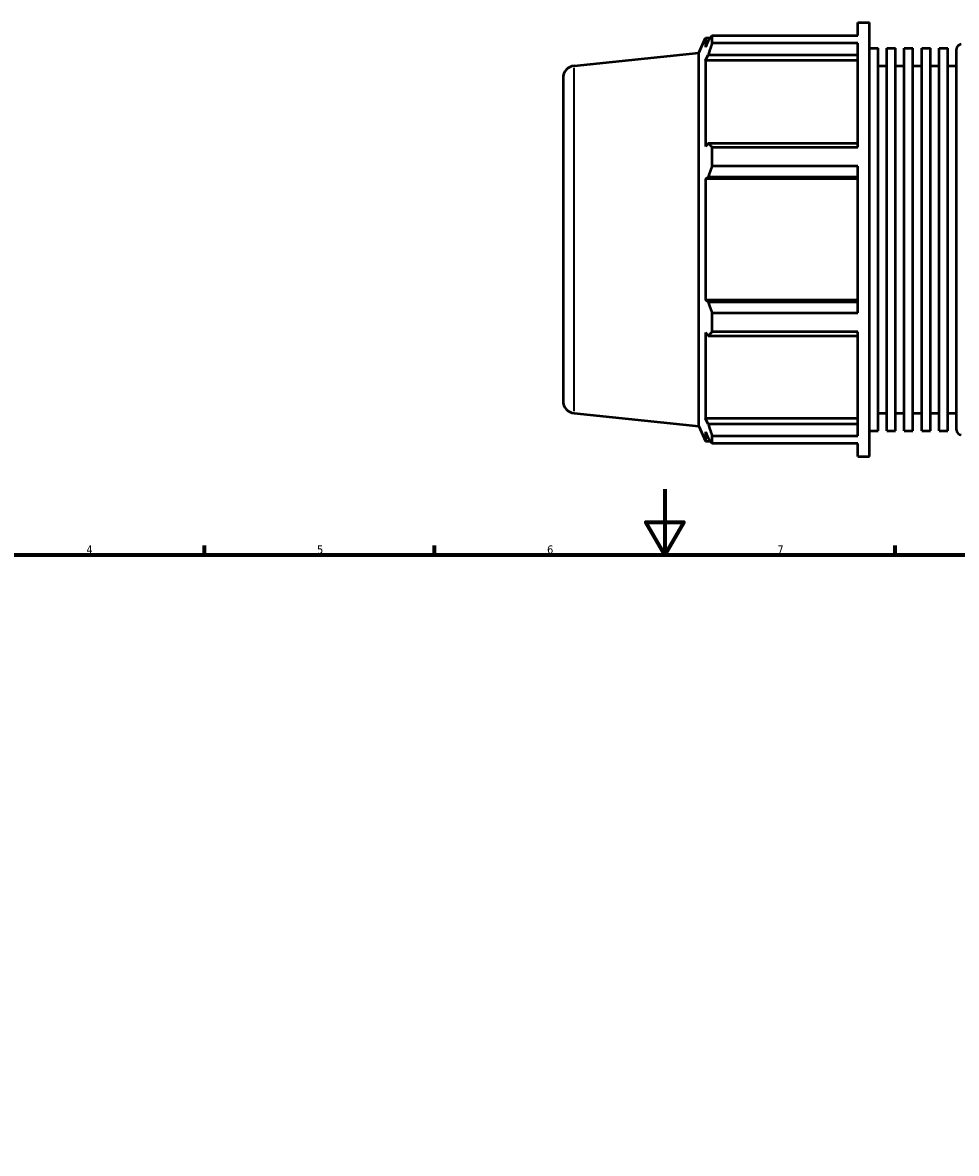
# Model space of a CAD drawing. Header units: millimetres. Extents: x -163 to 1385, y -62 to 968.
# Tile 5 of 8: x 225 to 509, y 392 to 736. Entities that reach past the tile are written whole.
import ezdxf

# ---------------------------------------------------------------- set-up
doc = ezdxf.new("R2010")
doc.units = ezdxf.units.MM
for name, color, linetype, lineweight in [('Border (ISO)', 7, 'Continuous', 70), ('Visible (ISO)', 7, 'Continuous', 50), ('Visible Narrow (ISO)', 7, 'Continuous', 35)]:
    doc.layers.add(name, color=color, linetype=linetype, lineweight=lineweight)
doc.styles.add('Note Text (ISO)', font='tahoma.ttf')

# ---------------------------------------------------------------- blocks, each defined once
blk = doc.blocks.new('Borders Default Border')
at = {"layer": 'Border (ISO)'}
for p, q in [((280.33, 574), (280.33, 576.9)), ((350.42, 574), (350.42, 576.9)), ((490.58, 574), (490.58, 576.9))]:
    blk.add_line(p, q, dxfattribs=at)
at = {"layer": 'Border (ISO)', "flags": 128}
for points in [[(420.5, 594), (420.5, 574), (414.73, 584), (426.27, 584), (420.5, 574)], [(20, 20), (20, 574), (821, 574), (821, 20), (20, 20)]]:
    blk.add_lwpolyline(points, dxfattribs=at)
at = {"layer": 'Border (ISO)', "color": 232, "true_color": 0xca0064, "char_height": 2.5, "attachment_point": 7, "style": 'Note Text (ISO)'}
for s, insert in [('4', (244.42, 574.4)), ('5', (314.64, 574.35)), ('6', (384.66, 574.35)), ('7', (454.77, 574.4))]:
    blk.add_mtext(s, dxfattribs=dict(at, insert=insert))

msp = doc.modelspace()

# ---------------------------------------------------------------- linework, layer by layer
at = {"layer": 'Visible (ISO)'}
for p, q in [((479.224, 732.084), (479.224, 735.982)), ((479.224, 735.982), (482.837, 735.982)), ((482.837, 603.982), (482.837, 735.982)), ((430.817, 726.822), (432.839, 731.362)), ((432.839, 731.362), (432.839, 728.521)), ((432.839, 731.362), (434.383, 731.362)), ((433.72, 730.41), (432.839, 728.521)), ((434.896, 732.084), (479.224, 732.084)), ((434.896, 729.697), (434.896, 732.084)), ((479.224, 729.697), (434.896, 729.697)), ((479.224, 698.092), (479.224, 729.697)), ((392.889, 722.835), (430.817, 726.822)), ((430.817, 613.143), (430.817, 726.822)), ((432.839, 724.427), (433.72, 726.183)), ((433.72, 726.183), (479.224, 726.183)), ((482.837, 728.194), (485.479, 728.194)), ((485.479, 611.77), (485.479, 728.194)), ((488.122, 611.77), (488.122, 728.194)), ((488.122, 728.194), (490.764, 728.194)), ((490.764, 611.77), (490.764, 728.194)), ((493.406, 611.77), (493.406, 728.194)), ((493.406, 728.194), (496.048, 728.194)), ((496.048, 611.77), (496.048, 728.194)), ((498.691, 611.77), (498.691, 728.194)), ((498.691, 728.194), (501.333, 728.194)), ((501.333, 611.77), (501.333, 728.194)), ((503.975, 611.77), (503.975, 728.194)), ((503.975, 728.194), (506.618, 728.194)), ((506.618, 611.77), (506.618, 728.194)), ((509.26, 612.082), (509.26, 727.882)), ((479.224, 724.427), (432.839, 724.427)), ((432.839, 724.427), (432.839, 698.324)), ((485.479, 722.782), (488.122, 722.782)), ((490.764, 722.782), (493.406, 722.782)), ((496.048, 722.782), (498.691, 722.782)), ((501.333, 722.782), (503.975, 722.782)), ((506.618, 722.782), (509.26, 722.782)), ((389.531, 719.106), (389.531, 620.859)), ((433.72, 699.239), (432.839, 698.324)), ((479.224, 699.239), (433.72, 699.239)), ((434.896, 698.092), (479.224, 698.092)), ((434.896, 692.33), (434.896, 698.092)), ((479.224, 692.33), (434.896, 692.33)), ((479.224, 647.634), (479.224, 692.33)), ((432.839, 688.44), (433.72, 689.035)), ((479.224, 688.44), (432.839, 688.44)), ((432.839, 688.44), (432.839, 651.525)), ((433.72, 689.035), (479.224, 689.035)), ((479.224, 651.525), (432.839, 651.525)), ((433.72, 650.93), (432.839, 651.525)), ((479.224, 650.93), (433.72, 650.93)), ((434.896, 647.634), (479.224, 647.634)), ((434.896, 641.873), (434.896, 647.634)), ((432.839, 641.64), (432.839, 615.538)), ((432.839, 641.64), (433.72, 640.726)), ((433.72, 640.726), (479.224, 640.726)), ((479.224, 641.873), (434.896, 641.873)), ((479.224, 610.268), (479.224, 641.873)), ((392.889, 617.129), (430.817, 613.143)), ((485.479, 617.182), (488.122, 617.182)), ((490.764, 617.182), (493.406, 617.182)), ((496.048, 617.182), (498.691, 617.182)), ((501.333, 617.182), (503.975, 617.182)), ((506.618, 617.182), (509.26, 617.182)), ((430.817, 613.143), (432.839, 608.602)), ((433.72, 613.781), (432.839, 615.538)), ((479.224, 615.538), (432.839, 615.538)), ((479.224, 613.781), (433.72, 613.781)), ((432.839, 611.443), (432.839, 608.602)), ((432.839, 611.443), (433.72, 609.555)), ((434.896, 610.268), (479.224, 610.268)), ((434.896, 607.881), (434.896, 610.268)), ((482.837, 611.77), (485.479, 611.77)), ((488.122, 611.77), (490.764, 611.77)), ((493.406, 611.77), (496.048, 611.77)), ((498.691, 611.77), (501.333, 611.77)), ((503.975, 611.77), (506.618, 611.77)), ((432.839, 608.602), (434.383, 608.602)), ((479.224, 607.881), (434.896, 607.881)), ((479.224, 603.982), (479.224, 607.881)), ((479.224, 603.982), (482.837, 603.982))]:
    msp.add_line(p, q, dxfattribs=at)
for centre, radius, start, end in [((510.76, 727.882), 1.5, 90, 180), ((393.281, 719.106), 3.75, 96, 180), ((393.281, 620.859), 3.75, 180, 264), ((510.76, 612.082), 1.5, 180, 270)]:
    msp.add_arc(centre, radius, start, end, dxfattribs=at)
for points, weights in [([(433.72, 730.41), (434.284, 731.23), (434.896, 732.084)], [1.00237310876, 1.00159474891, 1]), ([(434.896, 729.697), (434.284, 727.904), (433.72, 726.183)], [1, 1.00159474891, 1.00237310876]), ([(433.72, 699.239), (434.284, 698.677), (434.896, 698.092)], [1.00237310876, 1.00159474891, 1]), ([(434.896, 692.33), (434.284, 690.649), (433.72, 689.035)], [1, 1.00159474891, 1.00237310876]), ([(433.72, 650.93), (434.284, 649.316), (434.896, 647.634)], [1.00237310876, 1.00159474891, 1]), ([(434.896, 641.873), (434.284, 641.288), (433.72, 640.726)], [1, 1.00159474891, 1.00237310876]), ([(433.72, 613.781), (434.284, 612.06), (434.896, 610.268)], [1.00237310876, 1.00159474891, 1]), ([(434.896, 607.881), (434.284, 608.735), (433.72, 609.555)], [1, 1.00159474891, 1.00237310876])]:
    msp.add_rational_spline(points, weights, degree=2, dxfattribs=at)
at = {"layer": 'Visible Narrow (ISO)'}
msp.add_line((392.889, 617.78), (392.889, 722.185), dxfattribs=at)

# ---------------------------------------------------------------- block references
msp.add_blockref('Borders Default Border', (0, 0))

doc.saveas('drawing.dxf')
